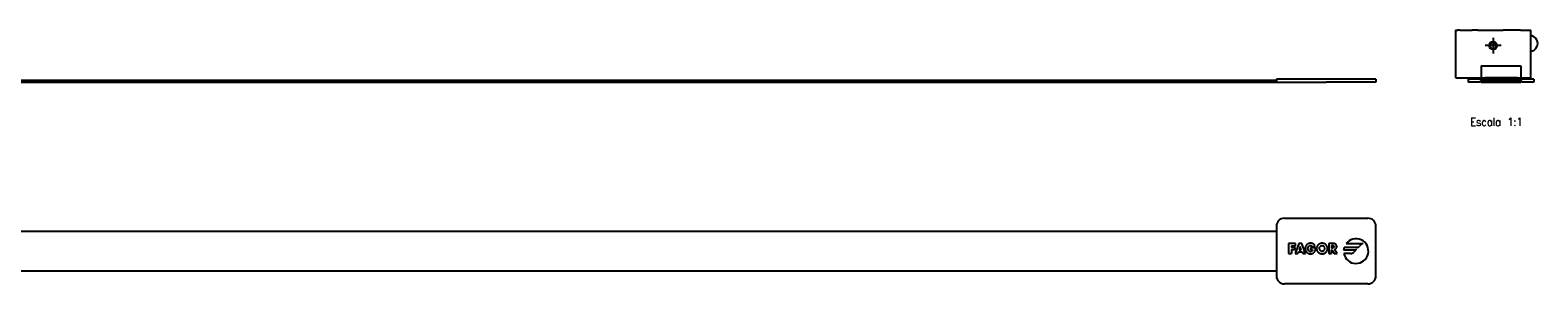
# Model space of a CAD drawing. Header units: millimetres. Extents: x -235 to 2181, y -109 to 485.
# Tile 15 of 15: x 1802 to 2181, y 268 to 332. Entities that reach past the tile are written whole.
import ezdxf

# ---------------------------------------------------------------- set-up
doc = ezdxf.new("R2010")
doc.units = ezdxf.units.MM
doc.linetypes.add('DOT_CENTER', pattern=[14, 12, -1, 0, -1])
doc.layers.add('1', color=7, linetype='Continuous')
doc.styles.add('CONVERTER_11', font='txt.shx', dxfattribs={"width": 0.9})

# ---------------------------------------------------------------- blocks, each defined once
blk = doc.blocks.new('FLEJE_REGLA_EXPOSED_1370__2', base_point=(676.5, 318.45))
at = {"color": 7, "linetype": 'Continuous'}
for p, q in [((689, 318.95), (2115, 318.95)), ((689, 318.45), (2115, 318.45)), ((2115, 318.45), (2117, 318.45)), ((2117, 318.45), (2127.5, 318.45))]:
    blk.add_line(p, q, dxfattribs=at)
blk = doc.blocks.new('TOPE_FLEJE_PEGADO_1__3', base_point=(2115, 318.45))
at = {"color": 7, "linetype": 'Continuous'}
for p, q in [((2115, 319.25), (2115, 318.45)), ((2140, 319.25), (2115, 319.25)), ((2140, 319.25), (2140, 318.45)), ((2115, 318.45), (2117, 318.45)), ((2117, 318.45), (2127.5, 318.45)), ((2140, 318.45), (2127.5, 318.45))]:
    blk.add_line(p, q, dxfattribs=at)
blk = doc.blocks.new('EXAA-1370__5', base_point=(664, 318.45))
for name, p in [('FLEJE_REGLA_EXPOSED_1370__2', (676.5, 318.45)), ('TOPE_FLEJE_PEGADO_1__3', (2115, 318.45))]:
    blk.add_blockref(name, p)
blk = doc.blocks.new('Alzado3', base_point=(752, 325))
blk.add_blockref('EXAA-1370__5', (664, 318.45))
blk = doc.blocks.new('TOPE_FLEJE_PEGADO__6', base_point=(2163.25, 318.45))
at = {"color": 7, "linetype": 'Continuous'}
for p, q in [((2163.25, 319.25), (2163.25, 318.45)), ((2179.75, 319.25), (2163.25, 319.25)), ((2176.65, 318.85), (2166.35, 318.85)), ((2166.35, 318.85), (2166.35, 318.45)), ((2176.65, 318.45), (2176.65, 318.85)), ((2179.75, 319.25), (2179.75, 318.45)), ((2166.35, 318.45), (2163.25, 318.45)), ((2179.75, 318.45), (2176.65, 318.45))]:
    blk.add_line(p, q, dxfattribs=at)
blk = doc.blocks.new('FLEJE_REGLA_EXPOSED_1370__7', base_point=(2166.5, 318.45))
at = {"color": 7, "linetype": 'Continuous'}
for p, q in [((2166.5, 318.85), (2166.5, 318.45)), ((2176.5, 318.45), (2176.5, 318.85)), ((2166.5, 318.45), (2176.5, 318.45))]:
    blk.add_line(p, q, dxfattribs=at)
blk = doc.blocks.new('CABEZA_EXPOSED_1__8', base_point=(2160, 319.55))
at = {"color": 7, "linetype": 'Continuous'}
for p, q in [((2160, 331.55), (2160, 319.55)), ((2160, 331.55), (2160.2, 331.55)), ((2160.2, 331.55), (2160.5, 331.55)), ((2160.5, 331.55), (2160.6, 331.55)), ((2161, 331.55), (2160.6, 331.55)), ((2161.09, 331.55), (2161, 331.55)), ((2161.09, 331.55), (2163.91, 331.55)), ((2163.91, 331.55), (2164.21, 331.55)), ((2165.63, 331.55), (2164.21, 331.55)), ((2165.63, 331.55), (2166.95, 331.55)), ((2166.95, 331.55), (2169.5, 331.55)), ((2169.5, 331.55), (2172.05, 331.55)), ((2176.4, 331.55), (2172.05, 331.55)), ((2176.4, 331.55), (2177.91, 331.55)), ((2177.91, 331.55), (2178, 331.55)), ((2178, 331.55), (2178.4, 331.55)), ((2178.4, 331.55), (2178.5, 331.55)), ((2178.5, 331.55), (2178.8, 331.55)), ((2178.8, 331.55), (2179, 331.55)), ((2179, 330.19), (2179, 331.55)), ((2179, 319.55), (2179, 330.19)), ((2166.53, 322.55), (2166.53, 319.55)), ((2166.53, 322.55), (2171, 322.55)), ((2171, 322.55), (2176.47, 322.55)), ((2176.47, 322.55), (2176.47, 319.55)), ((2160.2, 319.55), (2160, 319.55)), ((2160.2, 319.55), (2161, 319.55)), ((2161, 319.55), (2166.53, 319.55)), ((2166.53, 319.55), (2167.4, 319.55)), ((2168, 319.55), (2167.4, 319.55)), ((2171, 319.55), (2168, 319.55)), ((2175.6, 319.55), (2171, 319.55)), ((2175.6, 319.55), (2176.47, 319.55)), ((2176.47, 319.55), (2178, 319.55)), ((2178, 319.55), (2178.8, 319.55)), ((2178.8, 319.55), (2179, 319.55))]:
    blk.add_line(p, q, dxfattribs=at)
for radius in [1, 0.8]:
    blk.add_circle((2169.5, 327.65), radius, dxfattribs=at)
blk = doc.blocks.new('CABEZA_EXPOSED__9', base_point=(2160, 319.55))
at = {"color": 7, "linetype": 'Continuous'}
for p, q in [((2160, 331.55), (2160, 319.55)), ((2160, 331.55), (2160.2, 331.55)), ((2160.2, 331.55), (2160.5, 331.55)), ((2160.5, 331.55), (2160.6, 331.55)), ((2161, 331.55), (2160.6, 331.55)), ((2161.09, 331.55), (2161, 331.55)), ((2161.09, 331.55), (2163.91, 331.55)), ((2163.91, 331.55), (2164.21, 331.55)), ((2165.63, 331.55), (2164.21, 331.55)), ((2165.63, 331.55), (2166.95, 331.55)), ((2166.95, 331.55), (2169.5, 331.55)), ((2169.5, 331.55), (2172.05, 331.55)), ((2176.4, 331.55), (2172.05, 331.55)), ((2176.4, 331.55), (2177.91, 331.55)), ((2177.91, 331.55), (2178, 331.55)), ((2178, 331.55), (2178.4, 331.55)), ((2178.4, 331.55), (2178.5, 331.55)), ((2178.5, 331.55), (2178.8, 331.55)), ((2178.8, 331.55), (2179, 331.55)), ((2179, 330.19), (2179, 331.55)), ((2179, 319.55), (2179, 330.19)), ((2179, 326.22), (2179.03, 326.23)), ((2166.53, 322.55), (2166.53, 319.55)), ((2166.53, 322.55), (2171, 322.55)), ((2171, 322.55), (2176.47, 322.55)), ((2176.47, 322.55), (2176.47, 319.55)), ((2160.2, 319.55), (2160, 319.55)), ((2160.2, 319.55), (2161, 319.55)), ((2161, 319.55), (2166.53, 319.55)), ((2166.53, 319.55), (2167.4, 319.55)), ((2168, 319.55), (2167.4, 319.55)), ((2171, 319.55), (2168, 319.55)), ((2175.6, 319.55), (2171, 319.55)), ((2175.6, 319.55), (2176.47, 319.55)), ((2176.47, 319.55), (2178, 319.55)), ((2178, 319.55), (2178.8, 319.55)), ((2178.8, 319.55), (2179, 319.55))]:
    blk.add_line(p, q, dxfattribs=at)
for radius in [1, 0.8]:
    blk.add_circle((2169.5, 327.65), radius, dxfattribs=at)
blk.add_arc((2178.74, 328.21), 2, 278.3543, 82.4439, dxfattribs=at)
at = {"layer": '1', "color": 2, "linetype": 'DOT_CENTER'}
for p, q in [((2171.5, 327.65), (2167.5, 327.65)), ((2169.5, 329.65), (2169.5, 325.65))]:
    blk.add_line(p, q, dxfattribs=at)
blk = doc.blocks.new('EXAA-1370__10', base_point=(2160, 318.45))
for name, p in [('CABEZA_EXPOSED_1__8', (2160, 319.55)), ('CABEZA_EXPOSED__9', (2160, 319.55)), ('TOPE_FLEJE_PEGADO__6', (2163.25, 318.45)), ('FLEJE_REGLA_EXPOSED_1370__7', (2166.5, 318.45))]:
    blk.add_blockref(name, p)
blk = doc.blocks.new('Izquierda2', base_point=(2170.33, 325))
blk.add_blockref('EXAA-1370__10', (2160, 318.45))
at = {"layer": '1', "color": 2, "insert": (2170.33, 313.45), "char_height": 2, "attachment_point": 2, "line_spacing_factor": 1.20048, "style": 'CONVERTER_11'}
blk.add_mtext('     \\PEscala 1:1', dxfattribs=at)
blk = doc.blocks.new('FLEJE_REGLA_EXPOSED_1370__12', base_point=(689, 270.95))
at = {"color": 7, "linetype": 'Continuous'}
for p, q in [((747.5, 280.95), (2115, 280.95)), ((778.38, 270.95), (2115, 270.95))]:
    blk.add_line(p, q, dxfattribs=at)
blk = doc.blocks.new('TOPE_FLEJE_PEGADO_1__13', base_point=(2115, 267.7))
at = {"color": 7, "linetype": 'Continuous'}
for p, q in [((2115, 282.2), (2115, 269.7)), ((2117, 284.2), (2138, 284.2)), ((2140, 269.7), (2140, 282.2)), ((2119.83, 277.84), (2118.01, 277.84)), ((2118.01, 277.84), (2118.01, 275.34)), ((2118.79, 277.29), (2118.79, 276.87)), ((2118.79, 277.29), (2119.83, 277.29)), ((2119.71, 276.87), (2118.79, 276.87)), ((2120.64, 277.84), (2119.68, 275.34)), ((2119.71, 276.32), (2119.71, 276.87)), ((2119.83, 277.29), (2119.83, 277.84)), ((2121.35, 277.84), (2120.64, 277.84)), ((2120.99, 277.08), (2120.72, 276.27)), ((2121.26, 276.27), (2120.99, 277.08)), ((2122.29, 275.34), (2121.35, 277.84)), ((2122.27, 276.91), (2122.25, 276.8)), ((2122.3, 277.01), (2122.27, 276.91)), ((2122.33, 277.11), (2122.3, 277.01)), ((2122.37, 277.2), (2122.33, 277.11)), ((2122.41, 277.29), (2122.37, 277.2)), ((2122.46, 277.37), (2122.41, 277.29)), ((2122.52, 277.45), (2122.46, 277.37)), ((2122.58, 277.52), (2122.52, 277.45)), ((2122.65, 277.59), (2122.58, 277.52)), ((2122.72, 277.65), (2122.65, 277.59)), ((2122.72, 277.65), (2122.8, 277.71)), ((2122.88, 277.76), (2122.8, 277.71)), ((2122.97, 277.8), (2122.88, 277.76)), ((2122.94, 276.78), (2122.96, 276.88)), ((2122.96, 276.88), (2123, 276.98)), ((2123.07, 277.84), (2122.97, 277.8)), ((2123, 276.98), (2123.05, 277.07)), ((2123.05, 277.07), (2123.11, 277.15)), ((2123.16, 277.87), (2123.07, 277.84)), ((2123.11, 277.15), (2123.18, 277.22)), ((2123.27, 277.89), (2123.16, 277.87)), ((2123.18, 277.22), (2123.26, 277.28)), ((2123.26, 277.28), (2123.35, 277.33)), ((2123.37, 277.91), (2123.27, 277.89)), ((2123.35, 277.33), (2123.45, 277.35)), ((2123.48, 277.92), (2123.37, 277.91)), ((2123.45, 277.35), (2123.56, 277.36)), ((2123.59, 277.92), (2123.48, 277.92)), ((2123.56, 277.36), (2123.69, 277.35)), ((2123.71, 277.92), (2123.59, 277.92)), ((2123.69, 277.35), (2123.8, 277.31)), ((2123.82, 277.91), (2123.71, 277.92)), ((2123.8, 277.31), (2123.9, 277.25)), ((2123.93, 277.89), (2123.82, 277.91)), ((2123.9, 277.25), (2123.98, 277.18)), ((2124.03, 277.86), (2123.93, 277.89)), ((2123.98, 277.18), (2124.05, 277.08)), ((2124.13, 277.82), (2124.03, 277.86)), ((2124.05, 277.08), (2124.1, 276.97)), ((2124.1, 276.97), (2124.72, 277.23)), ((2124.22, 277.78), (2124.13, 277.82)), ((2124.31, 277.72), (2124.22, 277.78)), ((2124.39, 277.66), (2124.31, 277.72)), ((2124.47, 277.59), (2124.39, 277.66)), ((2124.54, 277.51), (2124.47, 277.59)), ((2124.61, 277.42), (2124.54, 277.51)), ((2124.67, 277.33), (2124.61, 277.42)), ((2124.72, 277.23), (2124.67, 277.33)), ((2125.11, 276.85), (2125.1, 276.75)), ((2125.13, 276.95), (2125.11, 276.85)), ((2125.16, 277.04), (2125.13, 276.95)), ((2125.2, 277.14), (2125.16, 277.04)), ((2125.24, 277.22), (2125.2, 277.14)), ((2125.29, 277.31), (2125.24, 277.22)), ((2125.35, 277.39), (2125.29, 277.31)), ((2125.41, 277.46), (2125.35, 277.39)), ((2125.48, 277.53), (2125.41, 277.46)), ((2125.55, 277.6), (2125.48, 277.53)), ((2125.63, 277.66), (2125.55, 277.6)), ((2125.71, 277.71), (2125.63, 277.66)), ((2125.8, 277.76), (2125.71, 277.71)), ((2125.8, 276.84), (2125.78, 276.74)), ((2125.89, 277.8), (2125.8, 277.76)), ((2125.8, 276.84), (2125.85, 276.93)), ((2125.85, 276.93), (2125.91, 277.02)), ((2125.98, 277.84), (2125.89, 277.8)), ((2125.98, 277.09), (2125.91, 277.02)), ((2126.07, 277.87), (2125.98, 277.84)), ((2126.06, 277.16), (2125.98, 277.09)), ((2126.15, 277.22), (2126.06, 277.16)), ((2126.17, 277.89), (2126.07, 277.87)), ((2126.25, 277.26), (2126.15, 277.22)), ((2126.27, 277.91), (2126.17, 277.89)), ((2126.36, 277.29), (2126.25, 277.26)), ((2126.37, 277.92), (2126.27, 277.91)), ((2126.36, 277.29), (2126.47, 277.29)), ((2126.47, 277.92), (2126.37, 277.92)), ((2126.58, 277.92), (2126.47, 277.92)), ((2126.47, 277.29), (2126.59, 277.29)), ((2126.68, 277.91), (2126.58, 277.92)), ((2126.7, 277.26), (2126.59, 277.29)), ((2126.78, 277.89), (2126.68, 277.91)), ((2126.8, 277.22), (2126.7, 277.26)), ((2126.87, 277.87), (2126.78, 277.89)), ((2126.8, 277.22), (2126.89, 277.16)), ((2126.97, 277.84), (2126.87, 277.87)), ((2126.97, 277.09), (2126.89, 277.16)), ((2127.06, 277.8), (2126.97, 277.84)), ((2127.04, 277.02), (2126.97, 277.09)), ((2127.1, 276.93), (2127.04, 277.02)), ((2127.15, 277.76), (2127.06, 277.8)), ((2127.14, 276.84), (2127.1, 276.93)), ((2127.17, 276.74), (2127.14, 276.84)), ((2127.24, 277.71), (2127.15, 277.76)), ((2127.32, 277.66), (2127.24, 277.71)), ((2127.4, 277.6), (2127.32, 277.66)), ((2127.47, 277.53), (2127.4, 277.6)), ((2127.54, 277.46), (2127.47, 277.53)), ((2127.6, 277.39), (2127.54, 277.46)), ((2127.66, 277.31), (2127.6, 277.39)), ((2127.71, 277.22), (2127.66, 277.31)), ((2127.75, 277.14), (2127.71, 277.22)), ((2127.79, 277.04), (2127.75, 277.14)), ((2127.82, 276.95), (2127.79, 277.04)), ((2127.84, 276.85), (2127.82, 276.95)), ((2127.85, 276.75), (2127.84, 276.85)), ((2128.16, 277.84), (2128.16, 275.34)), ((2129.3, 277.84), (2128.16, 277.84)), ((2128.81, 277.34), (2129.06, 277.34)), ((2128.81, 277.34), (2128.81, 276.72)), ((2129.19, 277.34), (2129.06, 277.34)), ((2129.19, 277.34), (2129.31, 277.31)), ((2129.42, 277.84), (2129.3, 277.84)), ((2129.41, 277.26), (2129.31, 277.31)), ((2129.41, 276.81), (2129.31, 276.75)), ((2129.48, 277.17), (2129.41, 277.26)), ((2129.41, 276.81), (2129.48, 276.9)), ((2129.54, 277.82), (2129.42, 277.84)), ((2129.48, 277.17), (2129.51, 277.03)), ((2129.51, 277.03), (2129.48, 276.9)), ((2129.65, 277.8), (2129.54, 277.82)), ((2129.75, 277.76), (2129.65, 277.8)), ((2129.84, 277.71), (2129.75, 277.76)), ((2129.92, 277.66), (2129.84, 277.71)), ((2129.99, 277.59), (2129.92, 277.66)), ((2130.06, 277.51), (2129.99, 277.59)), ((2130.1, 277.42), (2130.06, 277.51)), ((2130.14, 277.31), (2130.1, 277.42)), ((2130.11, 276.75), (2130.14, 276.85)), ((2130.16, 277.2), (2130.14, 277.31)), ((2130.14, 276.85), (2130.16, 276.96)), ((2130.16, 277.2), (2130.17, 277.07)), ((2130.16, 276.96), (2130.17, 277.07)), ((2135.2, 276.88), (2132.02, 276.88)), ((2132.5, 277.83), (2136.36, 277.83)), ((2136.71, 277.98), (2135.9, 277.17)), ((2118.01, 275.34), (2118.79, 275.34)), ((2118.79, 276.32), (2118.79, 275.34)), ((2118.79, 276.32), (2119.71, 276.32)), ((2119.68, 275.34), (2120.37, 275.34)), ((2120.54, 275.78), (2120.37, 275.34)), ((2120.54, 275.78), (2121.44, 275.78)), ((2120.72, 276.27), (2121.26, 276.27)), ((2121.44, 275.78), (2121.6, 275.34)), ((2121.6, 275.34), (2122.29, 275.34)), ((2122.25, 276.8), (2122.24, 276.69)), ((2122.24, 276.69), (2122.24, 276.58)), ((2122.24, 276.58), (2122.24, 276.47)), ((2122.24, 276.47), (2122.25, 276.36)), ((2122.25, 276.36), (2122.27, 276.26)), ((2122.27, 276.26), (2122.3, 276.16)), ((2122.3, 276.16), (2122.33, 276.07)), ((2122.33, 276.07), (2122.37, 275.97)), ((2122.37, 275.97), (2122.41, 275.89)), ((2122.41, 275.89), (2122.46, 275.81)), ((2122.46, 275.81), (2122.52, 275.73)), ((2122.52, 275.73), (2122.58, 275.66)), ((2122.58, 275.66), (2122.64, 275.59)), ((2122.64, 275.59), (2122.72, 275.53)), ((2122.79, 275.48), (2122.72, 275.53)), ((2122.79, 275.48), (2122.88, 275.43)), ((2122.88, 275.43), (2122.96, 275.39)), ((2122.91, 276.58), (2122.92, 276.68)), ((2122.92, 276.47), (2122.91, 276.58)), ((2122.94, 276.78), (2122.92, 276.68)), ((2122.94, 276.37), (2122.92, 276.47)), ((2122.97, 276.27), (2122.94, 276.37)), ((2122.96, 275.39), (2123.05, 275.35)), ((2123.01, 276.17), (2122.97, 276.27)), ((2123.06, 276.08), (2123.01, 276.17)), ((2123.05, 275.35), (2123.15, 275.32)), ((2123.12, 276), (2123.06, 276.08)), ((2123.19, 275.93), (2123.12, 276)), ((2123.15, 275.32), (2123.25, 275.29)), ((2123.27, 275.87), (2123.19, 275.93)), ((2123.25, 275.29), (2123.35, 275.28)), ((2123.36, 275.83), (2123.27, 275.87)), ((2123.35, 275.28), (2123.46, 275.26)), ((2123.36, 275.83), (2123.46, 275.8)), ((2123.57, 275.79), (2123.46, 275.8)), ((2123.46, 275.26), (2123.57, 275.26)), ((2124.86, 276.74), (2123.57, 276.74)), ((2123.57, 276.74), (2123.57, 276.23)), ((2123.57, 276.23), (2124.1, 276.23)), ((2123.71, 275.81), (2123.57, 275.79)), ((2123.57, 275.26), (2123.69, 275.27)), ((2123.69, 275.27), (2123.81, 275.28)), ((2123.83, 275.84), (2123.71, 275.81)), ((2123.81, 275.28), (2123.93, 275.3)), ((2123.93, 275.9), (2123.83, 275.84)), ((2123.93, 275.9), (2124.01, 275.99)), ((2123.93, 275.3), (2124.04, 275.34)), ((2124.07, 276.1), (2124.01, 275.99)), ((2124.04, 275.34), (2124.15, 275.38)), ((2124.1, 276.23), (2124.07, 276.1)), ((2124.15, 275.38), (2124.25, 275.43)), ((2124.25, 275.43), (2124.35, 275.5)), ((2124.35, 275.5), (2124.44, 275.57)), ((2124.44, 275.57), (2124.52, 275.65)), ((2124.52, 275.65), (2124.6, 275.75)), ((2124.6, 275.75), (2124.67, 275.86)), ((2124.67, 275.86), (2124.72, 275.96)), ((2124.72, 275.96), (2124.76, 276.06)), ((2124.76, 276.06), (2124.8, 276.17)), ((2124.8, 276.17), (2124.82, 276.28)), ((2124.82, 276.28), (2124.84, 276.39)), ((2124.84, 276.39), (2124.85, 276.5)), ((2124.85, 276.62), (2124.86, 276.74)), ((2124.85, 276.5), (2124.85, 276.62)), ((2125.1, 276.75), (2125.09, 276.64)), ((2125.09, 276.64), (2125.1, 276.53)), ((2125.1, 276.53), (2125.11, 276.42)), ((2125.11, 276.42), (2125.12, 276.32)), ((2125.12, 276.32), (2125.15, 276.22)), ((2125.15, 276.22), (2125.18, 276.13)), ((2125.18, 276.13), (2125.21, 276.04)), ((2125.21, 276.04), (2125.26, 275.95)), ((2125.26, 275.95), (2125.31, 275.87)), ((2125.31, 275.87), (2125.36, 275.79)), ((2125.36, 275.79), (2125.42, 275.72)), ((2125.42, 275.72), (2125.48, 275.65)), ((2125.48, 275.65), (2125.55, 275.58)), ((2125.55, 275.58), (2125.63, 275.52)), ((2125.63, 275.52), (2125.7, 275.47)), ((2125.7, 275.47), (2125.79, 275.42)), ((2125.78, 276.74), (2125.77, 276.64)), ((2125.77, 276.64), (2125.78, 276.52)), ((2125.78, 276.52), (2125.8, 276.41)), ((2125.87, 275.38), (2125.79, 275.42)), ((2125.8, 276.41), (2125.83, 276.31)), ((2125.83, 276.31), (2125.88, 276.22)), ((2125.97, 275.35), (2125.87, 275.38)), ((2125.88, 276.22), (2125.94, 276.14)), ((2125.94, 276.14), (2126.01, 276.07)), ((2125.97, 275.35), (2126.06, 275.32)), ((2126.01, 276.07), (2126.09, 276.01)), ((2126.06, 275.32), (2126.16, 275.29)), ((2126.18, 275.96), (2126.09, 276.01)), ((2126.16, 275.29), (2126.26, 275.27)), ((2126.27, 275.92), (2126.18, 275.96)), ((2126.26, 275.27), (2126.37, 275.26)), ((2126.27, 275.92), (2126.37, 275.9)), ((2126.37, 275.9), (2126.47, 275.89)), ((2126.37, 275.26), (2126.47, 275.26)), ((2126.58, 275.9), (2126.47, 275.89)), ((2126.47, 275.26), (2126.58, 275.26)), ((2126.58, 275.9), (2126.68, 275.92)), ((2126.58, 275.26), (2126.69, 275.27)), ((2126.68, 275.92), (2126.77, 275.96)), ((2126.69, 275.27), (2126.79, 275.29)), ((2126.77, 275.96), (2126.86, 276.01)), ((2126.79, 275.29), (2126.89, 275.32)), ((2126.86, 276.01), (2126.94, 276.07)), ((2126.89, 275.32), (2126.98, 275.35)), ((2126.94, 276.07), (2127.01, 276.14)), ((2126.98, 275.35), (2127.07, 275.38)), ((2127.01, 276.14), (2127.07, 276.22)), ((2127.07, 276.22), (2127.11, 276.31)), ((2127.07, 275.38), (2127.16, 275.42)), ((2127.11, 276.31), (2127.15, 276.41)), ((2127.15, 276.41), (2127.17, 276.52)), ((2127.16, 275.42), (2127.24, 275.47)), ((2127.18, 276.64), (2127.17, 276.74)), ((2127.17, 276.52), (2127.18, 276.64)), ((2127.24, 275.47), (2127.32, 275.52)), ((2127.32, 275.52), (2127.4, 275.58)), ((2127.4, 275.58), (2127.46, 275.65)), ((2127.46, 275.65), (2127.53, 275.72)), ((2127.53, 275.72), (2127.59, 275.79)), ((2127.59, 275.79), (2127.64, 275.87)), ((2127.64, 275.87), (2127.69, 275.95)), ((2127.69, 275.95), (2127.73, 276.04)), ((2127.73, 276.04), (2127.77, 276.13)), ((2127.77, 276.13), (2127.8, 276.22)), ((2127.8, 276.22), (2127.82, 276.32)), ((2127.82, 276.32), (2127.84, 276.42)), ((2127.84, 276.42), (2127.85, 276.53)), ((2127.85, 276.64), (2127.85, 276.75)), ((2127.85, 276.53), (2127.85, 276.64)), ((2128.16, 275.34), (2128.81, 275.34)), ((2129.06, 276.72), (2128.81, 276.72)), ((2128.81, 275.34), (2128.81, 276.3)), ((2128.81, 276.3), (2128.96, 276.3)), ((2128.96, 276.3), (2129.5, 275.34)), ((2129.06, 276.72), (2129.19, 276.73)), ((2129.31, 276.75), (2129.19, 276.73)), ((2129.5, 275.34), (2130.27, 275.34)), ((2129.62, 276.37), (2129.74, 276.4)), ((2130.27, 275.34), (2129.62, 276.37)), ((2129.74, 276.4), (2129.84, 276.44)), ((2129.84, 276.44), (2129.92, 276.5)), ((2130, 276.57), (2129.92, 276.5)), ((2130, 276.57), (2130.06, 276.66)), ((2130.06, 276.66), (2130.11, 276.75)), ((2131.89, 276.29), (2134.82, 276.29)), ((2133.65, 275.33), (2131.94, 275.33)), ((2135.17, 276.44), (2134.36, 275.62)), ((2138, 267.7), (2117, 267.7))]:
    blk.add_line(p, q, dxfattribs=at)
for centre, radius, start, end in [((2117, 282.2), 2, 90, 180), ((2138, 282.2), 2, 0, 90), ((2135, 275.95), 3.12, 162.7749, 173.7386), ((2135, 275.95), 3.12, 191.4151, 143.0005), ((2135.2, 277.88), 1, 270, 314.9983), ((2136.36, 278.33), 0.5, 270.0036, 314.9983), ((2133.65, 276.33), 1, 270.0079, 314.9947), ((2134.82, 276.79), 0.5, 269.9968, 314.9947), ((2117, 269.7), 2, 180, 270), ((2138, 269.7), 2, 270, 0)]:
    blk.add_arc(centre, radius, start, end, dxfattribs=at)
blk = doc.blocks.new('EXAA-1370__15', base_point=(664, 266.56))
for name, p in [('FLEJE_REGLA_EXPOSED_1370__12', (689, 270.95)), ('TOPE_FLEJE_PEGADO_1__13', (2115, 267.7))]:
    blk.add_blockref(name, p)
blk = doc.blocks.new('Superior2', base_point=(752, 277.12))
blk.add_blockref('EXAA-1370__15', (664, 266.56))

msp = doc.modelspace()

# ---------------------------------------------------------------- block references
for name, p in [('Alzado3', (752, 325)), ('Izquierda2', (2170.33, 325)), ('Superior2', (752, 277.12))]:
    msp.add_blockref(name, p)

doc.saveas('drawing.dxf')
